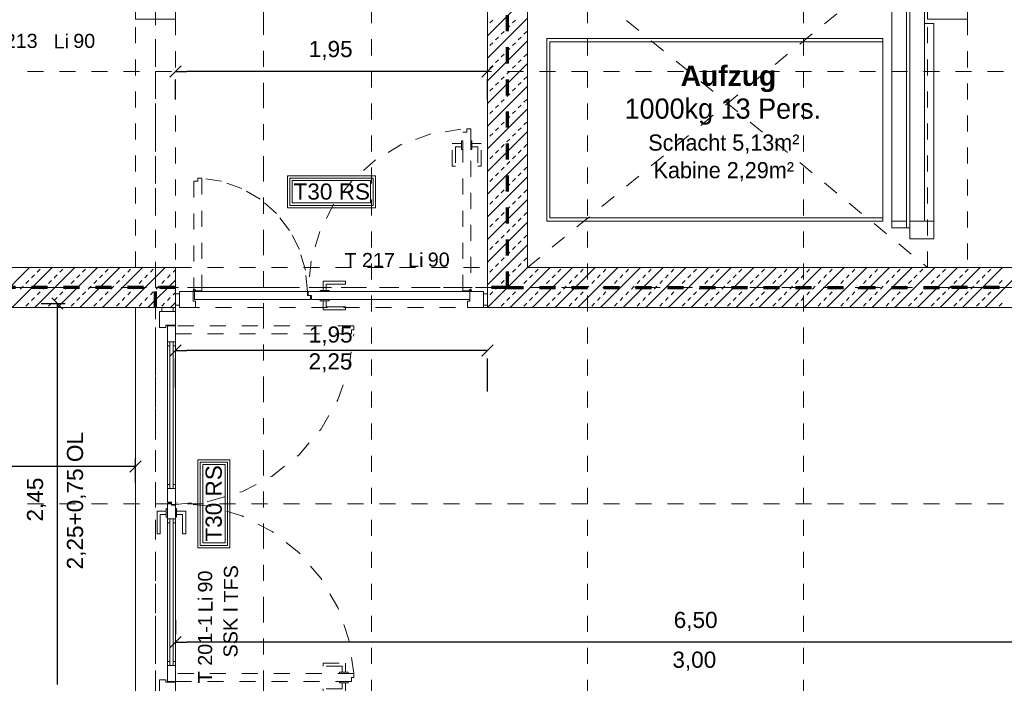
# Model space of a CAD drawing. Header units: metres. Extents: x -45.2 to 14.3, y -31.8 to 10.2.
# Tile 102 of 141: x -23.8 to -17.6, y -7.9 to -3.7. Entities that reach past the tile are written whole.
import ezdxf

# ---------------------------------------------------------------- set-up
doc = ezdxf.new("R2010")
doc.units = ezdxf.units.M
doc.header["$LTSCALE"] = 0.05
for name, pattern in [('Achsen 01', [5.291531, 3.175, -1.058062, 0.352704, -0.705764]), ('gestrichelt - 01', [2, 1, -1]), ('gestrichelt - 02', [4, 2, -2]), ('ISO-07 Punktiert', [0.889, 0.127, -0.762]), ('Raster 01', [2, 1, -1]), ('VW-01 Strichlinie kurz', [2, 1, -1])]:
    doc.linetypes.add(name, pattern=pattern)
doc.layers.get('0').update_dxf_attribs({"lineweight": 25})
for name, color, linetype, lineweight in [('013_Beton und Stahlbetonarbeiten-000 Unterzüge', 7, 'ISO-07 Punktiert', 13), ('013_Beton und Stahlbetonarbeiten-340 Innenwände', 7, 'Continuous', 18), ('027_Tischlerarbeiten-340 Innentüren', 7, 'Continuous', 9), ('031_Metallbauarbeiten-340 Innentüren _ Elemente', 7, 'Continuous', 9), ('AV1-Brandschutzkonzept-Brandschutzkonzept', 7, 'Continuous', 5), ('AV1-Einrichtung Bemaßung', 7, 'Continuous', 9), ('AV1-Schnitt Achsen', 7, 'Achsen 01', 18), ('Keine', 7, 'Continuous', 9)]:
    doc.layers.add(name, color=color, linetype=linetype, lineweight=lineweight)
for name, color, linetype, lineweight, true_color in [('069_Aufzüge-allg.', 7, 'Continuous', 9, 0x777777), ('069_Aufzüge-Kabine GR', 7, 'Continuous', 9, 0xaaaaaa), ('069_Aufzüge-Kabine Wand', 7, 'Continuous', 18, 0x777777), ('069_Aufzüge-Tür', 7, 'Continuous', 9, 0xaaaaaa), ('AV1-Achsen', 1, 'Achsen 01', 18, 0xff0000), ('AV1-Raster', 7, 'Raster 01', 9, 0xa6a6a6)]:
    doc.layers.add(name, color=color, linetype=linetype, lineweight=lineweight, true_color=true_color)
doc.styles.add('Arial', font='arial.ttf')
doc.styles.add('Arial (bold)', font='arialbd.ttf')

msp = doc.modelspace()

# ---------------------------------------------------------------- linework, layer by layer
at = {"color": 0, "linetype": 'Continuous', "lineweight": 15}
for p, q in [((-22.8604, -4.0854), (-22.7896, -4.0146)), ((-20.8396, -4.0146), (-20.9104, -4.0854)), ((-23.5982, -5.4646), (-23.5275, -5.5354)), ((-22.8604, -5.828), (-22.7896, -5.7573)), ((-20.8396, -5.7573), (-20.9104, -5.828)), ((-23.0396, -6.4826), (-23.1104, -6.5533)), ((-22.8604, -7.6503), (-22.7896, -7.5796))]:
    msp.add_line(p, q, dxfattribs=at)
at = {"color": 0, "linetype": 'ByBlock', "lineweight": -2}
for p, q in [((-22.825, -4.05), (-22.7543, -4.05)), ((-20.875, -4.05), (-20.9457, -4.05)), ((-23.5629, -5.5), (-23.5629, -5.5707)), ((-22.825, -5.7927), (-22.7543, -5.7927)), ((-20.875, -5.7927), (-20.9457, -5.7927)), ((-23.075, -6.518), (-23.1457, -6.518)), ((-22.825, -7.615), (-22.7543, -7.615))]:
    msp.add_line(p, q, dxfattribs=at)
at = {"layer": '013_Beton und Stahlbetonarbeiten-000 Unterzüge', "linetype": 'VW-01 Strichlinie kurz'}
for points in [[(-23.075, -5.275), (-23.075, -3.725), (-22.825, -3.725), (-22.825, -5.275)], [(-18.125, -5.275), (-18.125, -3.725), (-17.875, -3.725), (-17.875, -5.275)], [(-22.825, -5.525), (-22.825, -5.275), (-20.875, -5.275), (-20.875, -5.525)], [(-23.075, -7.975), (-23.075, -5.525), (-22.825, -5.525), (-22.825, -7.975)]]:
    msp.add_lwpolyline(points, close=True, dxfattribs=at)
at = {"layer": '013_Beton und Stahlbetonarbeiten-340 Innenwände', "color": 251, "linetype": 'Continuous', "lineweight": 13, "true_color": 0x4c4c4c}
for p, q in [((-20.625, -3.5772), (-20.875, -3.8272)), ((-20.625, -3.7186), (-20.875, -3.9686)), ((-20.8597, -3.7477), (-20.842, -3.73)), ((-20.7182, -3.7477), (-20.7006, -3.73)), ((-20.7889, -3.8184), (-20.7713, -3.8007)), ((-20.7536, -3.783), (-20.7359, -3.7653)), ((-20.6475, -3.8184), (-20.6298, -3.8007)), ((-20.625, -3.8601), (-20.875, -4.1101)), ((-20.8597, -3.8891), (-20.842, -3.8714)), ((-20.8243, -3.8537), (-20.8066, -3.8361)), ((-20.7182, -3.8891), (-20.7006, -3.8714)), ((-20.6829, -3.8537), (-20.6652, -3.8361)), ((-20.7536, -3.9244), (-20.7359, -3.9068)), ((-20.8243, -3.9952), (-20.8066, -3.9775)), ((-20.7889, -3.9598), (-20.7713, -3.9421)), ((-20.6829, -3.9952), (-20.6652, -3.9775)), ((-20.6475, -3.9598), (-20.6298, -3.9421)), ((-20.625, -4.0015), (-20.875, -4.2515)), ((-20.8597, -4.0305), (-20.842, -4.0128)), ((-20.7536, -4.0659), (-20.7359, -4.0482)), ((-20.7182, -4.0305), (-20.7006, -4.0128)), ((-20.8243, -4.1366), (-20.8066, -4.1189)), ((-20.7889, -4.1012), (-20.7713, -4.0835)), ((-20.6829, -4.1366), (-20.6652, -4.1189)), ((-20.6475, -4.1012), (-20.6298, -4.0835)), ((-20.625, -4.1429), (-20.875, -4.3929)), ((-20.8597, -4.1719), (-20.842, -4.1543)), ((-20.7182, -4.1719), (-20.7006, -4.1543)), ((-20.7889, -4.2426), (-20.7713, -4.225)), ((-20.7536, -4.2073), (-20.7359, -4.1896)), ((-20.6475, -4.2426), (-20.6298, -4.225)), ((-20.625, -4.2843), (-20.875, -4.5343)), ((-20.8597, -4.3134), (-20.842, -4.2957)), ((-20.8243, -4.278), (-20.8066, -4.2603)), ((-20.7182, -4.3134), (-20.7006, -4.2957)), ((-20.6829, -4.278), (-20.6652, -4.2603)), ((-20.7889, -4.3841), (-20.7713, -4.3664)), ((-20.7536, -4.3487), (-20.7359, -4.331)), ((-20.6475, -4.3841), (-20.6298, -4.3664)), ((-20.625, -4.4257), (-20.875, -4.6757)), ((-20.8243, -4.4194), (-20.8066, -4.4017)), ((-20.6829, -4.4194), (-20.6652, -4.4017)), ((-20.8597, -4.4548), (-20.842, -4.4371)), ((-20.7536, -4.4901), (-20.7359, -4.4725)), ((-20.7182, -4.4548), (-20.7006, -4.4371)), ((-20.8243, -4.5608), (-20.8066, -4.5432)), ((-20.7889, -4.5255), (-20.7713, -4.5078)), ((-20.6829, -4.5608), (-20.6652, -4.5432)), ((-20.6475, -4.5255), (-20.6298, -4.5078)), ((-20.625, -4.5672), (-20.875, -4.8172)), ((-20.8597, -4.5962), (-20.842, -4.5785)), ((-20.7536, -4.6315), (-20.7359, -4.6139)), ((-20.7182, -4.5962), (-20.7006, -4.5785)), ((-20.7889, -4.6669), (-20.7713, -4.6492)), ((-20.6475, -4.6669), (-20.6298, -4.6492)), ((-20.625, -4.7086), (-20.875, -4.9586)), ((-20.8597, -4.7376), (-20.842, -4.7199)), ((-20.8243, -4.7023), (-20.8066, -4.6846)), ((-20.7182, -4.7376), (-20.7006, -4.7199)), ((-20.6829, -4.7023), (-20.6652, -4.6846)), ((-20.7889, -4.8083), (-20.7713, -4.7906)), ((-20.7536, -4.773), (-20.7359, -4.7553)), ((-20.6475, -4.8083), (-20.6298, -4.7906)), ((-20.625, -4.85), (-20.875, -5.1)), ((-20.8243, -4.8437), (-20.8066, -4.826)), ((-20.6829, -4.8437), (-20.6652, -4.826)), ((-20.8597, -4.879), (-20.842, -4.8614)), ((-20.7536, -4.9144), (-20.7359, -4.8967)), ((-20.7182, -4.879), (-20.7006, -4.8614)), ((-20.8243, -4.9851), (-20.8066, -4.9674)), ((-20.7889, -4.9497), (-20.7713, -4.9321)), ((-20.6829, -4.9851), (-20.6652, -4.9674)), ((-20.6475, -4.9497), (-20.6298, -4.9321)), ((-20.625, -4.9914), (-20.875, -5.2414)), ((-20.8597, -5.0205), (-20.842, -5.0028)), ((-20.7536, -5.0558), (-20.7359, -5.0381)), ((-20.7182, -5.0205), (-20.7006, -5.0028)), ((-20.7889, -5.0912), (-20.7713, -5.0735)), ((-20.6475, -5.0912), (-20.6298, -5.0735)), ((-20.625, -5.1328), (-20.875, -5.3828)), ((-20.8597, -5.1619), (-20.842, -5.1442)), ((-20.8243, -5.1265), (-20.8066, -5.1088)), ((-20.7182, -5.1619), (-20.7006, -5.1442)), ((-20.6829, -5.1265), (-20.6652, -5.1088)), ((-20.7889, -5.2326), (-20.7713, -5.2149)), ((-20.7536, -5.1972), (-20.7359, -5.1796)), ((-20.6475, -5.2326), (-20.6298, -5.2149)), ((-23.737, -5.275), (-23.987, -5.525)), ((-23.5956, -5.275), (-23.8456, -5.525)), ((-23.4542, -5.275), (-23.7042, -5.525)), ((-23.6881, -5.3033), (-23.6704, -5.2856)), ((-23.3127, -5.275), (-23.5627, -5.525)), ((-23.5467, -5.3033), (-23.529, -5.2856)), ((-23.1713, -5.275), (-23.4213, -5.525)), ((-23.4052, -5.3033), (-23.3876, -5.2856)), ((-23.0299, -5.275), (-23.2799, -5.525)), ((-23.2638, -5.3033), (-23.2461, -5.2856)), ((-22.8885, -5.275), (-23.1385, -5.525)), ((-23.1224, -5.3033), (-23.1047, -5.2856)), ((-22.981, -5.3033), (-22.9633, -5.2856)), ((-22.8395, -5.3033), (-22.825, -5.2888)), ((-20.625, -5.2743), (-20.875, -5.5243)), ((-20.8597, -5.3033), (-20.842, -5.2856)), ((-20.8243, -5.2679), (-20.8066, -5.2503)), ((-20.4843, -5.275), (-20.7343, -5.525)), ((-20.7182, -5.3033), (-20.7006, -5.2856)), ((-20.6829, -5.2679), (-20.6652, -5.2503)), ((-20.3429, -5.275), (-20.5929, -5.525)), ((-20.5768, -5.3033), (-20.5591, -5.2856)), ((-20.2015, -5.275), (-20.4515, -5.525)), ((-20.4354, -5.3033), (-20.4177, -5.2856)), ((-20.06, -5.275), (-20.31, -5.525)), ((-20.294, -5.3033), (-20.2763, -5.2856)), ((-19.9186, -5.275), (-20.1686, -5.525)), ((-20.1525, -5.3033), (-20.1349, -5.2856)), ((-19.7772, -5.275), (-20.0272, -5.525)), ((-20.0111, -5.3033), (-19.9934, -5.2856)), ((-19.6358, -5.275), (-19.8858, -5.525)), ((-19.8697, -5.3033), (-19.852, -5.2856)), ((-19.4944, -5.275), (-19.7444, -5.525)), ((-19.7283, -5.3033), (-19.7106, -5.2856)), ((-19.3529, -5.275), (-19.6029, -5.525)), ((-19.5869, -5.3033), (-19.5692, -5.2856)), ((-19.2115, -5.275), (-19.4615, -5.525)), ((-19.4454, -5.3033), (-19.4278, -5.2856)), ((-19.0701, -5.275), (-19.3201, -5.525)), ((-19.304, -5.3033), (-19.2863, -5.2856)), ((-18.9287, -5.275), (-19.1787, -5.525)), ((-19.1626, -5.3033), (-19.1449, -5.2856)), ((-18.7873, -5.275), (-19.0373, -5.525)), ((-19.0212, -5.3033), (-19.0035, -5.2856)), ((-18.6458, -5.275), (-18.8958, -5.525)), ((-18.8798, -5.3033), (-18.8621, -5.2856)), ((-18.5044, -5.275), (-18.7544, -5.525)), ((-18.7383, -5.3033), (-18.7207, -5.2856)), ((-18.363, -5.275), (-18.613, -5.525)), ((-18.5969, -5.3033), (-18.5792, -5.2856)), ((-18.2216, -5.275), (-18.4716, -5.525)), ((-18.4555, -5.3033), (-18.4378, -5.2856)), ((-18.0801, -5.275), (-18.3301, -5.525)), ((-18.3141, -5.3033), (-18.2964, -5.2856)), ((-17.9387, -5.275), (-18.1887, -5.525)), ((-18.1726, -5.3033), (-18.155, -5.2856)), ((-17.7973, -5.275), (-18.0473, -5.525)), ((-18.0312, -5.3033), (-18.0135, -5.2856)), ((-17.6559, -5.275), (-17.9059, -5.525)), ((-17.8898, -5.3033), (-17.8721, -5.2856)), ((-17.5145, -5.275), (-17.7645, -5.525)), ((-17.7484, -5.3033), (-17.7307, -5.2856)), ((-23.7234, -5.3387), (-23.7058, -5.321)), ((-23.582, -5.3387), (-23.5643, -5.321)), ((-23.4406, -5.3387), (-23.4229, -5.321)), ((-23.2992, -5.3387), (-23.2815, -5.321)), ((-23.1577, -5.3387), (-23.1401, -5.321)), ((-23.0163, -5.3387), (-22.9986, -5.321)), ((-22.8749, -5.3387), (-22.8572, -5.321)), ((-20.7536, -5.3387), (-20.7359, -5.321)), ((-20.6122, -5.3387), (-20.5945, -5.321)), ((-20.4707, -5.3387), (-20.4531, -5.321)), ((-20.3293, -5.3387), (-20.3116, -5.321)), ((-20.1879, -5.3387), (-20.1702, -5.321)), ((-20.0465, -5.3387), (-20.0288, -5.321)), ((-19.9051, -5.3387), (-19.8874, -5.321)), ((-19.7636, -5.3387), (-19.746, -5.321)), ((-19.6222, -5.3387), (-19.6045, -5.321)), ((-19.4808, -5.3387), (-19.4631, -5.321)), ((-19.3394, -5.3387), (-19.3217, -5.321)), ((-19.1979, -5.3387), (-19.1803, -5.321)), ((-19.0565, -5.3387), (-19.0389, -5.321)), ((-18.9151, -5.3387), (-18.8974, -5.321)), ((-18.7737, -5.3387), (-18.756, -5.321)), ((-18.6323, -5.3387), (-18.6146, -5.321)), ((-18.4908, -5.3387), (-18.4732, -5.321)), ((-18.3494, -5.3387), (-18.3317, -5.321)), ((-18.208, -5.3387), (-18.1903, -5.321)), ((-18.0666, -5.3387), (-18.0489, -5.321)), ((-17.9252, -5.3387), (-17.9075, -5.321)), ((-17.7837, -5.3387), (-17.7661, -5.321)), ((-23.7941, -5.4094), (-23.7765, -5.3917)), ((-23.7588, -5.374), (-23.7411, -5.3563)), ((-23.6527, -5.4094), (-23.635, -5.3917)), ((-23.6174, -5.374), (-23.5997, -5.3563)), ((-23.5113, -5.4094), (-23.4936, -5.3917)), ((-23.4759, -5.374), (-23.4583, -5.3563)), ((-23.3699, -5.4094), (-23.3522, -5.3917)), ((-23.3345, -5.374), (-23.3168, -5.3563)), ((-23.2285, -5.4094), (-23.2108, -5.3917)), ((-23.1931, -5.374), (-23.1754, -5.3563)), ((-23.087, -5.4094), (-23.0694, -5.3917)), ((-23.0517, -5.374), (-23.034, -5.3563)), ((-22.825, -5.353), (-22.997, -5.525)), ((-22.9456, -5.4094), (-22.9279, -5.3917)), ((-22.9103, -5.374), (-22.8926, -5.3563)), ((-20.8243, -5.4094), (-20.8066, -5.3917)), ((-20.7889, -5.374), (-20.7713, -5.3563)), ((-20.6829, -5.4094), (-20.6652, -5.3917)), ((-20.6475, -5.374), (-20.6298, -5.3563)), ((-20.5415, -5.4094), (-20.5238, -5.3917)), ((-20.5061, -5.374), (-20.4884, -5.3563)), ((-20.4, -5.4094), (-20.3824, -5.3917)), ((-20.3647, -5.374), (-20.347, -5.3563)), ((-20.2586, -5.4094), (-20.2409, -5.3917)), ((-20.2233, -5.374), (-20.2056, -5.3563)), ((-20.1172, -5.4094), (-20.0995, -5.3917)), ((-20.0818, -5.374), (-20.0642, -5.3563)), ((-19.9758, -5.4094), (-19.9581, -5.3917)), ((-19.9404, -5.374), (-19.9227, -5.3563)), ((-19.8343, -5.4094), (-19.8167, -5.3917)), ((-19.799, -5.374), (-19.7813, -5.3563)), ((-19.6929, -5.4094), (-19.6752, -5.3917)), ((-19.6576, -5.374), (-19.6399, -5.3563)), ((-19.5515, -5.4094), (-19.5338, -5.3917)), ((-19.5161, -5.374), (-19.4985, -5.3563)), ((-19.4101, -5.4094), (-19.3924, -5.3917)), ((-19.3747, -5.374), (-19.357, -5.3563)), ((-19.2687, -5.4094), (-19.251, -5.3917)), ((-19.2333, -5.374), (-19.2156, -5.3563)), ((-19.1272, -5.4094), (-19.1096, -5.3917)), ((-19.0919, -5.374), (-19.0742, -5.3563)), ((-18.9858, -5.4094), (-18.9681, -5.3917)), ((-18.9505, -5.374), (-18.9328, -5.3563)), ((-18.8444, -5.4094), (-18.8267, -5.3917)), ((-18.809, -5.374), (-18.7914, -5.3563)), ((-18.703, -5.4094), (-18.6853, -5.3917)), ((-18.6676, -5.374), (-18.6499, -5.3563)), ((-18.5616, -5.4094), (-18.5439, -5.3917)), ((-18.5262, -5.374), (-18.5085, -5.3563)), ((-18.4201, -5.4094), (-18.4025, -5.3917)), ((-18.3848, -5.374), (-18.3671, -5.3563)), ((-18.2787, -5.4094), (-18.261, -5.3917)), ((-18.2434, -5.374), (-18.2257, -5.3563)), ((-18.1373, -5.4094), (-18.1196, -5.3917)), ((-18.1019, -5.374), (-18.0843, -5.3563)), ((-17.9959, -5.4094), (-17.9782, -5.3917)), ((-17.9605, -5.374), (-17.9428, -5.3563)), ((-17.8544, -5.4094), (-17.8368, -5.3917)), ((-17.8191, -5.374), (-17.8014, -5.3563)), ((-17.713, -5.4094), (-17.6953, -5.3917)), ((-17.6777, -5.374), (-17.66, -5.3563)), ((-23.7234, -5.4801), (-23.7058, -5.4624)), ((-23.6881, -5.4447), (-23.6704, -5.427)), ((-23.582, -5.4801), (-23.5643, -5.4624)), ((-23.5467, -5.4447), (-23.529, -5.427)), ((-23.4406, -5.4801), (-23.4229, -5.4624)), ((-23.4052, -5.4447), (-23.3876, -5.427)), ((-23.2992, -5.4801), (-23.2815, -5.4624)), ((-23.2638, -5.4447), (-23.2461, -5.427)), ((-23.1577, -5.4801), (-23.1401, -5.4624)), ((-23.1224, -5.4447), (-23.1047, -5.427)), ((-23.0163, -5.4801), (-22.9986, -5.4624)), ((-22.981, -5.4447), (-22.9633, -5.427)), ((-22.8749, -5.4801), (-22.8572, -5.4624)), ((-22.8395, -5.4447), (-22.825, -5.4302)), ((-20.8597, -5.4447), (-20.842, -5.427)), ((-20.7536, -5.4801), (-20.7359, -5.4624)), ((-20.7182, -5.4447), (-20.7006, -5.427)), ((-20.6122, -5.4801), (-20.5945, -5.4624)), ((-20.5768, -5.4447), (-20.5591, -5.427)), ((-20.4707, -5.4801), (-20.4531, -5.4624)), ((-20.4354, -5.4447), (-20.4177, -5.427)), ((-20.3293, -5.4801), (-20.3116, -5.4624)), ((-20.294, -5.4447), (-20.2763, -5.427)), ((-20.1879, -5.4801), (-20.1702, -5.4624)), ((-20.1525, -5.4447), (-20.1349, -5.427)), ((-20.0465, -5.4801), (-20.0288, -5.4624)), ((-20.0111, -5.4447), (-19.9934, -5.427)), ((-19.9051, -5.4801), (-19.8874, -5.4624)), ((-19.8697, -5.4447), (-19.852, -5.427)), ((-19.7636, -5.4801), (-19.746, -5.4624)), ((-19.7283, -5.4447), (-19.7106, -5.427)), ((-19.6222, -5.4801), (-19.6045, -5.4624)), ((-19.5869, -5.4447), (-19.5692, -5.427)), ((-19.4808, -5.4801), (-19.4631, -5.4624)), ((-19.4454, -5.4447), (-19.4278, -5.427)), ((-19.3394, -5.4801), (-19.3217, -5.4624)), ((-19.304, -5.4447), (-19.2863, -5.427)), ((-19.1979, -5.4801), (-19.1803, -5.4624)), ((-19.1626, -5.4447), (-19.1449, -5.427)), ((-19.0565, -5.4801), (-19.0389, -5.4624)), ((-19.0212, -5.4447), (-19.0035, -5.427)), ((-18.9151, -5.4801), (-18.8974, -5.4624)), ((-18.8798, -5.4447), (-18.8621, -5.427)), ((-18.7737, -5.4801), (-18.756, -5.4624)), ((-18.7383, -5.4447), (-18.7207, -5.427)), ((-18.6323, -5.4801), (-18.6146, -5.4624)), ((-18.5969, -5.4447), (-18.5792, -5.427)), ((-18.4908, -5.4801), (-18.4732, -5.4624)), ((-18.4555, -5.4447), (-18.4378, -5.427)), ((-18.3494, -5.4801), (-18.3317, -5.4624)), ((-18.3141, -5.4447), (-18.2964, -5.427)), ((-18.208, -5.4801), (-18.1903, -5.4624)), ((-18.1726, -5.4447), (-18.155, -5.427)), ((-18.0666, -5.4801), (-18.0489, -5.4624)), ((-18.0312, -5.4447), (-18.0135, -5.427)), ((-17.9252, -5.4801), (-17.9075, -5.4624)), ((-17.8898, -5.4447), (-17.8721, -5.427)), ((-17.7837, -5.4801), (-17.7661, -5.4624)), ((-17.7484, -5.4447), (-17.7307, -5.427)), ((-23.7588, -5.5154), (-23.7411, -5.4978)), ((-23.6174, -5.5154), (-23.5997, -5.4978)), ((-23.4759, -5.5154), (-23.4583, -5.4978)), ((-23.3345, -5.5154), (-23.3168, -5.4978)), ((-23.1931, -5.5154), (-23.1754, -5.4978)), ((-23.0517, -5.5154), (-23.034, -5.4978)), ((-22.9103, -5.5154), (-22.8926, -5.4978)), ((-22.825, -5.4944), (-22.8556, -5.525)), ((-20.7889, -5.5154), (-20.7713, -5.4978)), ((-20.6475, -5.5154), (-20.6298, -5.4978)), ((-20.5061, -5.5154), (-20.4884, -5.4978)), ((-20.3647, -5.5154), (-20.347, -5.4978)), ((-20.2233, -5.5154), (-20.2056, -5.4978)), ((-20.0818, -5.5154), (-20.0642, -5.4978)), ((-19.9404, -5.5154), (-19.9227, -5.4978)), ((-19.799, -5.5154), (-19.7813, -5.4978)), ((-19.6576, -5.5154), (-19.6399, -5.4978)), ((-19.5161, -5.5154), (-19.4985, -5.4978)), ((-19.3747, -5.5154), (-19.357, -5.4978)), ((-19.2333, -5.5154), (-19.2156, -5.4978)), ((-19.0919, -5.5154), (-19.0742, -5.4978)), ((-18.9505, -5.5154), (-18.9328, -5.4978)), ((-18.809, -5.5154), (-18.7914, -5.4978)), ((-18.6676, -5.5154), (-18.6499, -5.4978)), ((-18.5262, -5.5154), (-18.5085, -5.4978)), ((-18.3848, -5.5154), (-18.3671, -5.4978)), ((-18.2434, -5.5154), (-18.2257, -5.4978)), ((-18.1019, -5.5154), (-18.0843, -5.4978)), ((-17.9605, -5.5154), (-17.9428, -5.4978)), ((-17.8191, -5.5154), (-17.8014, -5.4978)), ((-17.6777, -5.5154), (-17.66, -5.4978))]:
    msp.add_line(p, q, dxfattribs=at)
at = {"layer": '013_Beton und Stahlbetonarbeiten-340 Innenwände'}
for points in [[(-16.075, -5.275), (-20.625, -5.275), (-20.625, -3.225), (-18.125, -3.225), (-18.125, -3.725), (-17.875, -3.725), (-17.875, -2.975), (-22.825, -2.975), (-22.825, -0.125), (-23.075, -0.125), (-23.075, -3.725), (-22.825, -3.725), (-22.825, -3.225), (-20.875, -3.225), (-20.875, -5.525), (-16.075, -5.525)], [(-22.825, -5.275), (-22.825, -5.525), (-39.025, -5.525), (-39.025, -5.275)]]:
    msp.add_lwpolyline(points, close=True, dxfattribs=at)
at = {"layer": '027_Tischlerarbeiten-340 Innentüren'}
for points in [[(-22.7075, -5.41), (-22.7022, -5.4122), (-22.7, -5.4175), (-22.7022, -5.4228), (-22.7075, -5.425), (-22.7128, -5.4228), (-22.715, -5.4175), (-22.7128, -5.4122)], [(-20.9825, -5.41), (-20.9772, -5.4122), (-20.975, -5.4175), (-20.9772, -5.4228), (-20.9825, -5.425), (-20.9878, -5.4228), (-20.99, -5.4175), (-20.9878, -5.4122)]]:
    msp.add_lwpolyline(points, close=True, dxfattribs=at)
at = {"layer": '031_Metallbauarbeiten-340 Innentüren _ Elemente', "color": 253, "linetype": 'gestrichelt - 01', "lineweight": 9, "true_color": 0xa6a6a6}
for points in [[(-21.0406, -4.4118), (-21.2298, -4.4412), (-21.4101, -4.5056), (-21.575, -4.6027), (-21.7188, -4.7291), (-21.8364, -4.8802), (-21.9234, -5.0506), (-21.9769, -5.2344), (-21.995, -5.425)], [(-22, -5.425), (-22.0127, -5.2915), (-22.0502, -5.1628), (-22.1113, -5.0434), (-22.1937, -4.9376), (-22.2946, -4.8492), (-22.4102, -4.7814), (-22.5366, -4.7365), (-22.6691, -4.7162)], [(-22.825, -6.755), (-22.6137, -6.7348), (-22.41, -6.6749), (-22.2214, -6.5775), (-22.0547, -6.4461), (-21.9159, -6.2855), (-21.81, -6.1015), (-21.7409, -5.9008), (-21.7112, -5.6906)], [(-21.7111, -7.8101), (-21.7408, -7.5998), (-21.8098, -7.3989), (-21.9156, -7.2148), (-22.0544, -7.0541), (-22.2212, -6.9226), (-22.4099, -6.8252), (-22.6136, -6.7652), (-22.825, -6.745)]]:
    msp.add_lwpolyline(points, dxfattribs=at)
for points in [[(-21.03, -5.42), (-21.03, -4.4289), (-21.005, -4.4289), (-21.005, -4.4089), (-20.98, -4.4089), (-20.98, -5.42)], [(-21.0375, -4.4839), (-21.03, -4.4839), (-21.03, -4.5389), (-21.0375, -4.5389)], [(-20.98, -4.4839), (-20.9725, -4.4839), (-20.9725, -4.5389), (-20.98, -4.5389)], [(-21.0375, -4.5014), (-21.0375, -4.5214), (-21.075, -4.5214), (-21.075, -4.6414), (-21.095, -4.6414), (-21.095, -4.5014)], [(-20.9725, -4.5014), (-20.9725, -4.5214), (-20.935, -4.5214), (-20.935, -4.6414), (-20.915, -4.6414), (-20.915, -4.5014)], [(-22.71, -4.7368), (-22.71, -5.42), (-22.66, -5.42), (-22.66, -4.7168), (-22.685, -4.7168), (-22.685, -4.7368)], [(-21.725, -5.665), (-21.71, -5.665), (-21.71, -5.64), (-22.825, -5.64), (-22.825, -5.69), (-21.725, -5.69)], [(-21.7625, -7.8025), (-21.7825, -7.8025), (-21.7825, -7.765), (-21.9025, -7.765), (-21.9025, -7.745), (-21.7625, -7.745)], [(-21.725, -7.835), (-21.71, -7.835), (-21.71, -7.81), (-22.825, -7.81), (-22.825, -7.86), (-21.725, -7.86)], [(-21.8, -7.8025), (-21.745, -7.8025), (-21.745, -7.81), (-21.8, -7.81)], [(-21.7625, -7.8675), (-21.7825, -7.8675), (-21.7825, -7.905), (-21.9025, -7.905), (-21.9025, -7.925), (-21.7625, -7.925)], [(-21.8, -7.86), (-21.745, -7.86), (-21.745, -7.8675), (-21.8, -7.8675)]]:
    msp.add_lwpolyline(points, close=True, dxfattribs=at)
at = {"layer": '031_Metallbauarbeiten-340 Innentüren _ Elemente'}
for points in [[(-21.9025, -5.4175), (-21.8825, -5.4175), (-21.8825, -5.38), (-21.7625, -5.38), (-21.7625, -5.36), (-21.9025, -5.36)], [(-22.825, -5.44), (-22.8, -5.44), (-22.8, -5.51), (-22.825, -5.51)], [(-22.715, -5.485), (-22.715, -5.425), (-22.8, -5.425), (-22.8, -5.525), (-22.7, -5.525), (-22.7, -5.485)], [(-22, -5.425), (-22.705, -5.425), (-22.705, -5.475), (-21.98, -5.475), (-21.98, -5.45), (-22, -5.45)], [(-20.985, -5.475), (-21.975, -5.475), (-21.975, -5.45), (-21.995, -5.45), (-21.995, -5.425), (-20.985, -5.425)], [(-21.92, -5.4175), (-21.865, -5.4175), (-21.865, -5.425), (-21.92, -5.425)], [(-21.92, -5.475), (-21.865, -5.475), (-21.865, -5.4825), (-21.92, -5.4825)], [(-20.985, -5.485), (-20.985, -5.425), (-20.9, -5.425), (-20.9, -5.525), (-21, -5.525), (-21, -5.485)], [(-20.9, -5.44), (-20.875, -5.44), (-20.875, -5.51), (-20.9, -5.51)], [(-22.91, -5.525), (-22.84, -5.525), (-22.84, -5.55), (-22.91, -5.55)], [(-21.9025, -5.4825), (-21.8825, -5.4825), (-21.8825, -5.52), (-21.7625, -5.52), (-21.7625, -5.54), (-21.9025, -5.54)], [(-22.885, -5.635), (-22.825, -5.635), (-22.825, -5.55), (-22.925, -5.55), (-22.925, -5.65), (-22.885, -5.65)], [(-22.825, -5.64), (-22.875, -5.64), (-22.875, -5.765), (-22.86, -5.765), (-22.86, -5.74), (-22.84, -5.74), (-22.84, -5.765), (-22.825, -5.765)], [(-22.86, -5.74), (-22.84, -5.74), (-22.84, -6.655), (-22.86, -6.655)], [(-22.875, -6.74), (-22.875, -6.63), (-22.86, -6.63), (-22.86, -6.655), (-22.84, -6.655), (-22.84, -6.63), (-22.825, -6.63), (-22.825, -6.755), (-22.85, -6.755), (-22.85, -6.74)], [(-22.825, -6.76), (-22.825, -6.87), (-22.84, -6.87), (-22.84, -6.845), (-22.86, -6.845), (-22.86, -6.87), (-22.875, -6.87), (-22.875, -6.745), (-22.85, -6.745), (-22.85, -6.76)], [(-22.8825, -6.7975), (-22.8825, -6.8175), (-22.92, -6.8175), (-22.92, -6.9375), (-22.94, -6.9375), (-22.94, -6.7975)], [(-22.8825, -6.78), (-22.875, -6.78), (-22.875, -6.835), (-22.8825, -6.835)], [(-22.825, -6.78), (-22.8175, -6.78), (-22.8175, -6.835), (-22.825, -6.835)], [(-22.8175, -6.7975), (-22.8175, -6.8175), (-22.78, -6.8175), (-22.78, -6.9375), (-22.76, -6.9375), (-22.76, -6.7975)], [(-22.86, -6.845), (-22.84, -6.845), (-22.84, -7.76), (-22.86, -7.76)], [(-22.825, -7.86), (-22.875, -7.86), (-22.875, -7.735), (-22.86, -7.735), (-22.86, -7.76), (-22.84, -7.76), (-22.84, -7.735), (-22.825, -7.735)], [(-22.885, -7.865), (-22.825, -7.865), (-22.825, -7.95), (-22.925, -7.95), (-22.925, -7.85), (-22.885, -7.85)]]:
    msp.add_lwpolyline(points, close=True, dxfattribs=at)
at = {"layer": '031_Metallbauarbeiten-340 Innentüren _ Elemente', "color": 253, "true_color": 0xa6a6a6}
for points in [[(-22.875, -5.74), (-22.825, -5.74), (-22.825, -6.655), (-22.875, -6.655)], [(-22.875, -6.845), (-22.825, -6.845), (-22.825, -7.76), (-22.875, -7.76)]]:
    msp.add_lwpolyline(points, close=True, dxfattribs=at)
at = {"layer": '069_Aufzüge-allg.', "linetype": 'gestrichelt - 02'}
for p, q in [((-20.625, -3.225), (-18.125, -5.275)), ((-20.625, -5.275), (-18.125, -3.225))]:
    msp.add_line(p, q, dxfattribs=at)
at = {"layer": '069_Aufzüge-Kabine GR'}
msp.add_lwpolyline([(-20.505, -3.845), (-18.405, -3.845), (-18.405, -4.985), (-20.505, -4.985)], close=True, dxfattribs=at)
at = {"layer": '069_Aufzüge-Kabine Wand'}
msp.add_lwpolyline([(-18.405, -3.845), (-18.405, -3.865), (-20.485, -3.865), (-20.485, -4.965), (-18.405, -4.965), (-18.405, -4.985), (-20.505, -4.985), (-20.505, -3.845)], close=True, dxfattribs=at)
at = {"layer": '069_Aufzüge-Tür', "lineweight": 18}
for p, q in [((-18.145, -3.735), (-18.145, -4.985)), ((-18.2575, -4.985), (-18.3475, -4.985)), ((-18.085, -4.985), (-18.235, -4.985))]:
    msp.add_line(p, q, dxfattribs=at)
at = {"layer": '069_Aufzüge-Tür', "color": 253, "true_color": 0xaaaaaa}
msp.add_lwpolyline([(-18.3475, -3.265), (-18.235, -3.265), (-18.235, -3.2492), (-18.145, -3.2492), (-18.145, -3.751), (-18.085, -3.751), (-18.085, -5.095), (-18.235, -5.095), (-18.235, -5.0281), (-18.3475, -5.0281)], close=True, dxfattribs=at)
at = {"layer": '069_Aufzüge-Tür', "lineweight": 18}
for points in [[(-18.235, -5.095), (-18.235, -3.2492), (-18.145, -3.2492), (-18.145, -3.7511), (-18.085, -3.7511), (-18.085, -5.095)], [(-18.3475, -3.265), (-18.2575, -3.265), (-18.2575, -5.0281), (-18.3475, -5.0281)]]:
    msp.add_lwpolyline(points, close=True, dxfattribs=at)
at = {"layer": 'AV1-Achsen'}
for p, q in [((-22.95, -26.5), (-22.95, 4.9)), ((-43.35, -5.4), (4.2, -5.4))]:
    msp.add_line(p, q, dxfattribs=at)
at = {"layer": 'AV1-Brandschutzkonzept-Brandschutzkonzept', "color": 220, "linetype": 'gestrichelt - 01', "lineweight": 70, "true_color": 0xff00bc}
for q in [(-20.75, -3.1), (-17.9891, -5.4)]:
    msp.add_line((-20.75, -5.4), q, dxfattribs=at)
at = {"layer": 'AV1-Brandschutzkonzept-Brandschutzkonzept', "color": 40, "linetype": 'gestrichelt - 01', "lineweight": 70, "true_color": 0xffc000}
for p, q in [((-22.825, -5.4), (-39.15, -5.4)), ((-22.95, -5.525), (-22.95, -5.4)), ((-20.75, -5.4), (-20.875, -5.4))]:
    msp.add_line(p, q, dxfattribs=at)
at = {"layer": 'AV1-Brandschutzkonzept-Brandschutzkonzept', "color": 14, "linetype": 'gestrichelt - 01', "lineweight": 70, "true_color": 0xaa0000}
msp.add_line((-16.075, -5.4), (-17.9891, -5.4), dxfattribs=at)
at = {"layer": 'AV1-Brandschutzkonzept-Brandschutzkonzept', "color": 7, "linetype": 'Continuous'}
for points in [[(-22.125, -4.9021), (-22.125, -4.7021), (-21.575, -4.7021), (-21.575, -4.9021)], [(-22.6844, -6.475), (-22.4844, -6.475), (-22.4844, -7.025), (-22.6844, -7.025)]]:
    msp.add_lwpolyline(points, close=True, dxfattribs=at)
at = {"layer": 'AV1-Brandschutzkonzept-Brandschutzkonzept', "color": 12, "linetype": 'Continuous', "true_color": 0xdd0000}
for points in [[(-22.11, -4.8871), (-21.59, -4.8871), (-21.59, -4.7171), (-22.11, -4.7171)], [(-21.605, -4.7321), (-21.605, -4.8721), (-22.095, -4.8721), (-22.095, -4.7321)], [(-22.6694, -6.49), (-22.6694, -7.01), (-22.4994, -7.01), (-22.4994, -6.49)], [(-22.5144, -6.995), (-22.6544, -6.995), (-22.6544, -6.505), (-22.5144, -6.505)]]:
    msp.add_lwpolyline(points, close=True, dxfattribs=at)
at = {"layer": 'AV1-Einrichtung Bemaßung', "color": 0, "lineweight": -2}
for p, q in [((-20.9457, -4.05), (-22.7543, -4.05)), ((-22.825, -4.225), (-22.825, -4.1)), ((-20.875, -4.225), (-20.875, -4.1)), ((-23.6629, -5.5), (-23.5129, -5.5)), ((-23.5629, -5.5707), (-23.5629, -7.8793)), ((-22.825, -6.025), (-22.825, -5.8427)), ((-20.9457, -5.7927), (-22.7543, -5.7927)), ((-20.875, -6.05), (-20.875, -5.8427)), ((-23.1457, -6.518), (-25.4293, -6.518)), ((-23.075, -6.618), (-23.075, -6.468)), ((-22.825, -7.475), (-22.825, -7.565)), ((-16.3957, -7.615), (-22.7543, -7.615))]:
    msp.add_line(p, q, dxfattribs=at)
at = {"layer": 'AV1-Raster'}
for p, q in [((-22.95, -22.95), (-22.95, 1.35)), ((-21.6, -22.95), (-21.6, 1.35)), ((-20.25, -22.95), (-20.25, 1.35)), ((-18.9, -22.95), (-18.9, 1.35)), ((1.35, -4.05), (-40.5, -4.05)), ((1.35, -5.4), (-40.5, -5.4)), ((1.35, -6.75), (-40.5, -6.75))]:
    msp.add_line(p, q, dxfattribs=at)
at = {"layer": 'AV1-Schnitt Achsen'}
msp.add_line((-22.275, -26.3), (-22.275, 4.7), dxfattribs=at)
at = {"layer": 'Defpoints', "color": 0, "lineweight": 0}
for p, q in [((-22.825, -4.05), (-22.825, -4.05)), ((-22.825, -5.525), (-22.825, -5.525)), ((-20.875, -5.55), (-20.875, -5.55)), ((-22.825, -5.7927), (-22.825, -5.7927)), ((-22.825, -7.615), (-22.825, -7.615))]:
    msp.add_line(p, q, dxfattribs=at)
at = {"layer": 'Keine', "color": 8, "linetype": 'Continuous', "lineweight": 13, "true_color": 0x808080}
msp.add_lwpolyline([(-39.025, -5.525), (-23.075, -5.525), (-23.075, -21.475), (-39.025, -21.475)], close=True, dxfattribs=at)

# ---------------------------------------------------------------- texts
at = {"layer": '031_Metallbauarbeiten-340 Innentüren _ Elemente', "char_height": 0.08826, "attachment_point": 7, "style": 'Arial'}
for s, insert in [('T213', (-23.967, -3.9051)), ('Li', (-23.5859, -3.9067)), ('90', (-23.4635, -3.9052)), ('T 217', (-21.769, -5.2725)), ('Li', (-21.3708, -5.2725)), ('90', (-21.2484, -5.271))]:
    msp.add_mtext(s, dxfattribs=dict(at, insert=insert))
at = {"layer": '031_Metallbauarbeiten-340 Innentüren _ Elemente', "char_height": 0.08826, "attachment_point": 7, "rotation": 90, "style": 'Arial'}
for s, insert in [('90', (-22.5943, -7.3046)), ('Li', (-22.5928, -7.427)), ('T 201-1', (-22.5943, -7.8715))]:
    msp.add_mtext(s, dxfattribs=dict(at, insert=insert))
at = {"layer": '031_Metallbauarbeiten-340 Innentüren _ Elemente', "color": 7, "char_height": 0.08826, "attachment_point": 7, "rotation": 90, "style": 'Arial'}
for s, insert in [('TFS', (-22.4325, -7.3667)), ('SSK I', (-22.4357, -7.7099))]:
    msp.add_mtext(s, dxfattribs=dict(at, insert=insert))
at = {"layer": '069_Aufzüge-allg.', "insert": (-19.6677, -4.1796), "char_height": 0.12609, "attachment_point": 7, "style": 'Arial (bold)'}
msp.add_mtext('Aufzug', dxfattribs=at)
at = {"layer": '069_Aufzüge-allg.', "attachment_point": 7}
for s, insert, char_height in [('1000kg 13 Pers.', (-20.0184, -4.3837), 0.12609), ('Schacht 5,13m²', (-19.8705, -4.5639), 0.100872), ('Kabine 2,29m²', (-19.8373, -4.7361), 0.100872)]:
    msp.add_mtext(s, dxfattribs=dict(at, insert=insert, char_height=char_height))
at = {"layer": 'AV1-Brandschutzkonzept-Brandschutzkonzept', "color": 12, "true_color": 0xdd0000, "insert": (-22.0868, -4.8525), "char_height": 0.10087, "attachment_point": 7, "style": 'Arial'}
msp.add_mtext('T30 RS', dxfattribs=at)
at = {"layer": 'AV1-Brandschutzkonzept-Brandschutzkonzept', "color": 12, "true_color": 0xdd0000, "insert": (-22.534, -6.9868), "char_height": 0.10087, "attachment_point": 7, "rotation": 90, "style": 'Arial'}
msp.add_mtext('T30 RS', dxfattribs=at)
at = {"layer": 'AV1-Einrichtung Bemaßung', "color": 0, "char_height": 0.10087, "attachment_point": 7, "style": 'Arial'}
for s, insert in [('1,95', (-21.992, -3.9798)), ('1,95', (-21.992, -5.7625)), ('6,50', (-19.7114, -7.5448))]:
    msp.add_mtext(s, dxfattribs=dict(at, insert=insert))
at = {"layer": 'AV1-Einrichtung Bemaßung', "char_height": 0.10087, "attachment_point": 7, "style": 'Arial'}
for s, insert in [('2,25', (-21.9929, -5.9304)), ('3,00', (-19.7197, -7.7931))]:
    msp.add_mtext(s, dxfattribs=dict(at, insert=insert))
at = {"layer": 'AV1-Einrichtung Bemaßung', "insert": (-23.3834, -7.1601), "char_height": 0.100872, "attachment_point": 7, "rotation": 90, "style": 'Arial'}
msp.add_mtext('2,25+0,75 OL', dxfattribs=at)
at = {"layer": 'AV1-Einrichtung Bemaßung', "color": 0, "insert": (-23.633, -6.8614), "char_height": 0.10087, "attachment_point": 7, "rotation": 90, "style": 'Arial'}
msp.add_mtext('2,45', dxfattribs=at)

doc.saveas('drawing.dxf')
